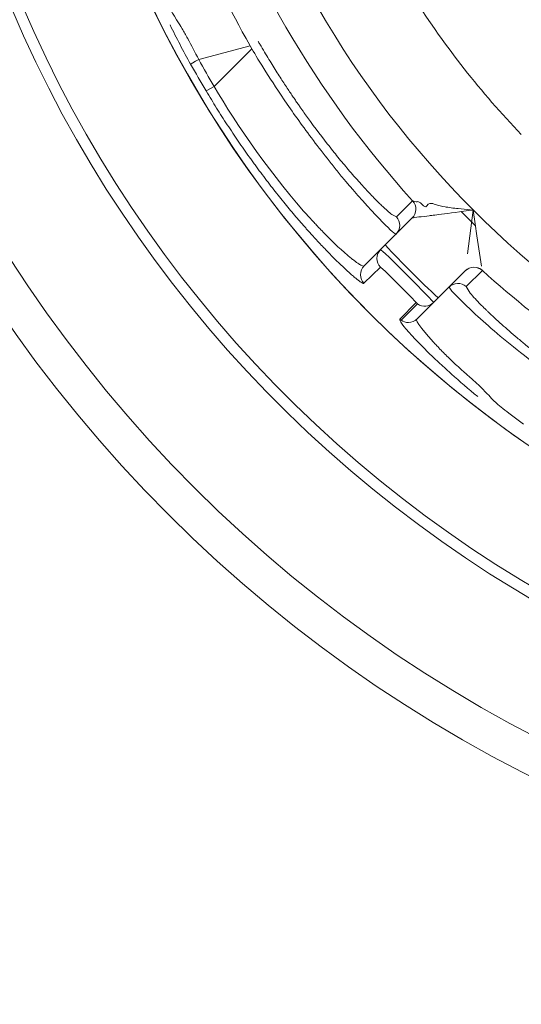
# Model space of a CAD drawing. Extents: x 0 to 283, y -463 to 196.
# Tile 20 of 37: x 231.01 to 232.02, y 103.84 to 105.81. Entities that reach past the tile are written whole.
import ezdxf

# ---------------------------------------------------------------- set-up
doc = ezdxf.new("R2010")
doc.units = 0
doc.layers.get('DEFPOINTS').update_dxf_attribs({"linetype": 'CONTINUOUS'})
doc.layers.add('DIM', color=7, linetype='CONTINUOUS')
doc.layers.add('TANGENT EDGES', color=7, linetype='CONTINUOUS', lineweight=0)
doc.layers.add('VISIBLE', color=255, linetype='CONTINUOUS', lineweight=0)
doc.styles.add('SANSSERIF', font='sanss___.ttf')
doc.dimstyles.new('ISO-25$0', dxfattribs={"dimtxt": 2.5, "dimasz": 2.5, "dimexe": 1.25, "dimexo": 1, "dimgap": 0.6, "dimtad": 1, "dimdec": 1, "dimzin": 9, "dimdsep": 46, "dimtxsty": 'SANSSERIF', "dimcen": 0.75, "dimadec": 1, "dimazin": 0, "dimtfac": 1, "dimtdec": 1, "dimtmove": 0, "dimatfit": 3, "dimfxl": 1, "dimarcsym": 0})
doc.dimstyles.new('ISO-25$3', dxfattribs={"dimtxt": 2.5, "dimasz": 2.5, "dimexe": 1.25, "dimexo": 1, "dimgap": 0.6, "dimtad": 1, "dimtih": 1, "dimtoh": 1, "dimdec": 1, "dimzin": 9, "dimdsep": 46, "dimtxsty": 'SANSSERIF', "dimcen": 0.75, "dimadec": 1, "dimazin": 0, "dimtfac": 1, "dimtdec": 1, "dimtofl": 0, "dimtmove": 0, "dimatfit": 3, "dimfxl": 1, "dimarcsym": 0})

# ---------------------------------------------------------------- blocks, each defined once
blk = doc.blocks.new('*D15')
at = {"layer": 'DEFPOINTS', "color": 0, "transparency": 16777216}
for p in [(254.048, 118.1119), (174.1974, 98.6119), (222.798, 98.6119)]:
    blk.add_point(p, dxfattribs=at)
at = {"layer": 'DIM', "color": 0, "lineweight": -2, "transparency": 16777216}
for p, q in [((253.048, 118.1119), (172.9474, 118.1119)), ((174.1974, 115.6119), (174.1974, 101.1119)), ((221.798, 98.6119), (172.9474, 98.6119))]:
    blk.add_line(p, q, dxfattribs=at)
at = {"layer": 'DIM', "color": 0, "transparency": 16777216}
for points in [[(173.7808, 115.6119), (174.6141, 115.6119), (174.1974, 118.1119)], [(173.7808, 101.1119), (174.6141, 101.1119), (174.1974, 98.6119)]]:
    blk.add_solid(points, dxfattribs=at)
at = {"layer": 'DIM', "color": 0, "transparency": 16777216, "insert": (172.3097, 108.3619), "char_height": 2.5, "attachment_point": 5, "rotation": 90, "style": 'SANSSERIF'}
blk.add_mtext('78', dxfattribs=at)
blk = doc.blocks.new('*D19')
at = {"layer": 'DEFPOINTS', "color": 0, "transparency": 16777216}
for p in [(233.298, 106.8119), (222.798, 90.0119), (222.798, 82.5177)]:
    blk.add_point(p, dxfattribs=at)
at = {"layer": 'DIM', "color": 0, "lineweight": -2, "transparency": 16777216}
for p, q in [((233.298, 105.8119), (233.298, 81.2677)), ((222.798, 89.0119), (222.798, 81.2677)), ((230.798, 82.5177), (225.298, 82.5177))]:
    blk.add_line(p, q, dxfattribs=at)
at = {"layer": 'DIM', "color": 0, "transparency": 16777216}
for points in [[(225.298, 82.9344), (225.298, 82.1011), (222.798, 82.5177)], [(230.798, 82.9344), (230.798, 82.1011), (233.298, 82.5177)]]:
    blk.add_solid(points, dxfattribs=at)
at = {"layer": 'DIM', "color": 0, "transparency": 16777216, "insert": (228.048, 84.3677), "char_height": 2.5, "attachment_point": 5, "style": 'SANSSERIF'}
blk.add_mtext('42', dxfattribs=at)
blk = doc.blocks.new('*D20')
at = {"layer": 'DEFPOINTS', "color": 0, "transparency": 16777216}
for p in [(231.7187, 109.1392), (234.8772, 104.4846)]:
    blk.add_point(p, dxfattribs=at)
at = {"layer": 'DIM', "color": 0, "lineweight": -2, "transparency": 16777216}
for p, q in [((233.298, 106.0619), (233.298, 107.5619)), ((232.548, 106.8119), (234.048, 106.8119)), ((239.3819, 97.8464), (236.281, 102.416)), ((249.0765, 97.8464), (239.3819, 97.8464))]:
    blk.add_line(p, q, dxfattribs=at)
at = {"layer": 'DIM', "color": 0, "transparency": 16777216}
blk.add_solid([(236.6258, 102.6499), (235.9362, 102.182), (234.8772, 104.4846)], dxfattribs=at)
at = {"layer": 'DIM', "color": 0, "transparency": 16777216, "insert": (244.5292, 99.753), "char_height": 2.5, "attachment_point": 5, "style": 'SANSSERIF'}
blk.add_mtext('∅22.5', dxfattribs=at)

msp = doc.modelspace()

# ---------------------------------------------------------------- linework, layer by layer
at = {"layer": 'TANGENT EDGES'}
for p, q in [((231.4729, 105.7623), (231.37, 105.7347)), ((231.4764, 105.7561), (231.4011, 105.6808)), ((231.4729, 105.7623), (231.4764, 105.7561)), ((231.3849, 105.6718), (231.4011, 105.6808)), ((231.7338, 105.3191), (231.7008, 105.2865)), ((231.9379, 105.3121), (231.9056, 105.2798)), ((231.8712, 105.279), (231.877, 105.2707)), ((231.9135, 105.2668), (231.9056, 105.2798)), ((231.7726, 105.2147), (231.8052, 105.2477)), ((231.8082, 105.2452), (231.7754, 105.2124))]:
    msp.add_line(p, q, dxfattribs=at)
for centre, radius, start, end in [((233.298, 106.8119), 2.2424, 180, 325), ((233.298, 106.8119), 2.4777, 183.7604, 270), ((233.298, 106.8119), 1.9496, 195, 225), ((231.7797, 105.435), 0.025, 315, 42.2136), ((231.7798, 105.435), 0.025, 315, 42.1871), ((231.7474, 105.4027), 0.025, 315.001, 42.2539), ((233.298, 106.8119), 1.9496, 225, 255), ((231.7518, 105.3364), 0.025, 135, 180), ((231.7527, 105.3368), 0.0259, 180.8004, 223.1717), ((231.9211, 105.2936), 0.025, 47.7863, 135), ((233.298, 106.8119), 2.0246, 227.7949, 235), ((231.8888, 105.2613), 0.025, 47.7465, 134.9605), ((231.8225, 105.2657), 0.025, 235, 315), ((231.7897, 105.233), 0.0251, 235.0953, 269.9554)]:
    msp.add_arc(centre, radius, start, end, dxfattribs=at)
for centre, major_axis, ratio, start_param, end_param in [((231.3758, 105.7375), (-0.0219, -0.012), 0.015547, -1.308973, -0.033514), ((233.148, 106.7253), (1.0536, -1.8249), 0.965926, -1.585559, -1.556034), ((232.2946, 104.9923), (-0.3862, 0.2886), 0.070003, 0.519948, 0.657811), ((232.2894, 105.0227), (-0.3742, 0.2574), 0.100376, 0.654012, 0.790523)]:
    msp.add_ellipse(centre, major_axis=major_axis, ratio=ratio, start_param=start_param, end_param=end_param, dxfattribs=at)
for points, knots in [([(231.4764, 105.7561), (231.4904, 105.7324), (231.5139, 105.6938), (231.5638, 105.6211), (231.5828, 105.5946), (231.6136, 105.5539), (231.6242, 105.5402), (231.6403, 105.5199), (231.6458, 105.5132), (231.6566, 105.5), (231.6637, 105.4915), (231.7267, 105.4171), (231.7633, 105.3833), (231.7651, 105.3851)], [0, 0, 0, 0, 0.25, 0.25, 0.375, 0.375, 0.4375, 0.4375, 0.46875, 0.46875, 0.5, 0.5, 1, 1, 1, 1]), ([(231.4011, 105.6808), (231.4444, 105.6055), (231.5191, 105.4973), (231.5965, 105.413), (231.5949, 105.4147), (231.596, 105.4136), (231.5966, 105.4129), (231.5987, 105.4106), (231.6005, 105.4087), (231.6069, 105.4018), (231.6127, 105.3957), (231.633, 105.3748), (231.6512, 105.3569), (231.6701, 105.3409), (231.6704, 105.3406), (231.6728, 105.3386), (231.6762, 105.3359), (231.6792, 105.3335), (231.6848, 105.3292), (231.6879, 105.3269), (231.6912, 105.3248), (231.6927, 105.3239), (231.6945, 105.3228), (231.6952, 105.3224), (231.6973, 105.3214), (231.6983, 105.3211), (231.7005, 105.3206), (231.701, 105.321), (231.7013, 105.3213)], [-1, -1, -1, -1, -0.5, -0.5, -0.484375, -0.484375, -0.46875, -0.46875, -0.4375, -0.4375, -0.375, -0.375, -0.25, -0.25, -0.234375, -0.234375, -0.21875, -0.1875, -0.1875, -0.125, -0.125, -0.109375, -0.109375, -0.09375, -0.09375, -0.0625, -0.0625, 0, 0, 0, 0]), ([(231.7008, 105.2865), (231.7006, 105.2862), (231.7001, 105.2862), (231.6994, 105.2864), (231.6988, 105.2865), (231.6979, 105.2869), (231.6969, 105.2875), (231.6959, 105.288), (231.6947, 105.2888), (231.6933, 105.2897), (231.6919, 105.2906), (231.6904, 105.2918), (231.6886, 105.2931), (231.6869, 105.2945), (231.685, 105.296), (231.6829, 105.2977), (231.6808, 105.2995), (231.6785, 105.3014), (231.6761, 105.3036), (231.6736, 105.3057), (231.671, 105.308), (231.6682, 105.3106)], [0, 0, 0, 0, 0.0357143, 0.0357143, 0.0357143, 0.0714286, 0.0714286, 0.0714286, 0.1071429, 0.1071429, 0.1071429, 0.1428571, 0.1428571, 0.1428571, 0.1785714, 0.1785714, 0.1785714, 0.2142857, 0.2142857, 0.2142857, 0.25, 0.25, 0.25, 0.25]), ([(231.9287, 105.0596), (231.9099, 105.075), (231.8924, 105.09), (231.8047, 105.1685), (231.7695, 105.2106), (231.7726, 105.2147)], [0.3872027, 0.3872027, 0.3872027, 0.3872027, 0.5, 0.5, 1, 1, 1, 1]), ([(231.8074, 105.2152), (231.8066, 105.2144), (231.7972, 105.2154), (231.8423, 105.1661), (231.8425, 105.1659), (231.8454, 105.1627), (231.8469, 105.1612), (231.8514, 105.1564), (231.8545, 105.1533), (231.8638, 105.1438), (231.8702, 105.1375), (231.8829, 105.1253), (231.8911, 105.1177), (231.8994, 105.1102), (231.9041, 105.1061), (231.9094, 105.1014), (231.9117, 105.0994), (231.9174, 105.0944), (231.9197, 105.0924), (231.9203, 105.0919)], [-0.9999558, -0.9999558, -0.9999558, -0.9999558, -0.75, -0.75, -0.734375, -0.734375, -0.71875, -0.71875, -0.6875, -0.6875, -0.625, -0.625, -0.5625, -0.5625, -0.546875, -0.546875, -0.53125, -0.53125, -0.5000011, -0.5000011, -0.5000011, -0.5000011])]:
    msp.add_open_spline(points, degree=3, knots=knots, dxfattribs=at)
at = {"layer": 'VISIBLE'}
for p, q in [((231.7659, 105.4195), (231.7982, 105.4518)), ((231.7983, 105.4518), (231.7982, 105.4518)), ((231.7983, 105.4518), (231.8054, 105.45)), ((231.8054, 105.45), (231.8071, 105.4499)), ((231.8071, 105.4499), (231.8088, 105.4501)), ((231.8088, 105.4501), (231.8138, 105.4477)), ((231.8138, 105.4477), (231.8178, 105.4438)), ((231.827, 105.4416), (231.8296, 105.4447)), ((231.8296, 105.4447), (231.8328, 105.4464)), ((231.8897, 105.4361), (231.9194, 105.4333)), ((231.7341, 105.3541), (231.7973, 105.4173)), ((231.7659, 105.4195), (231.7565, 105.4244)), ((231.7975, 105.4174), (231.7973, 105.4173)), ((231.924, 105.4019), (231.8957, 105.43)), ((231.9194, 105.4333), (231.9078, 105.3455)), ((231.9235, 105.4054), (231.9194, 105.4333)), ((231.9271, 105.3815), (231.9235, 105.4054)), ((231.9362, 105.3211), (231.9271, 105.3815)), ((231.7341, 105.3541), (231.7013, 105.3213)), ((231.7439, 105.3103), (231.7338, 105.3191)), ((231.7689, 105.2856), (231.7439, 105.3103)), ((231.8402, 105.248), (231.9034, 105.3112)), ((231.9035, 105.3114), (231.9034, 105.3112)), ((231.9379, 105.3121), (231.9379, 105.3122)), ((231.7943, 105.2599), (231.7689, 105.2856)), ((231.8712, 105.279), (231.8712, 105.279)), ((231.8052, 105.2477), (231.7943, 105.2599)), ((231.877, 105.2707), (231.8965, 105.2505)), ((231.8074, 105.2152), (231.8402, 105.248)), ((231.8074, 105.2152), (231.8074, 105.2152)), ((231.9909, 105.0266), (232.0203, 105.0046))]:
    msp.add_line(p, q, dxfattribs=at)
for radius in [2.8125, 2.7375]:
    msp.add_circle((233.298, 106.8119), radius, dxfattribs=at)
for centre, radius, start, end in [((233.298, 106.8119), 2.2425, 180, 0), ((233.298, 106.8119), 2.5, 183.7269, 270), ((233.298, 106.8119), 2.0246, 197.7949, 222.2051), ((233.2946, 106.8092), 1.7707, 212.4864, 223.7636), ((233.298, 106.8119), 2.0869, 209.9045, 210.0956), ((233.3021, 106.8142), 2.2318, 209.199, 210.7904), ((233.298, 106.8119), 2.125, 222.9774, 227.0226), ((231.719, 105.3036), 0.025, 134.9561, 180.0447), ((231.9211, 105.2937), 0.025, 47.7949, 135), ((231.8888, 105.2613), 0.025, 134.9605, 134.9982), ((231.8225, 105.2657), 0.025, 226.025, 235), ((231.7898, 105.233), 0.0251, 226.537, 234.876), ((231.7897, 105.2329), 0.025, 270.002, 314.9581), ((231.7897, 105.2329), 0.025, 314.9581, 314.998)]:
    msp.add_arc(centre, radius, start, end, dxfattribs=at)
for centre, major_axis, ratio, start_param, end_param in [((231.5484, 105.8014), (0.2205, -0.3592), 0.161988, -1.16458, -0.958963), ((231.5373, 105.7915), (0.2254, -0.3518), 0.133705, -0.962803, -0.859634), ((231.5333, 105.7897), (0.2282, -0.3509), 0.125762, -0.860083, -0.808097), ((231.5216, 105.7985), (0.243, -0.3648), 0.114498, -0.808968, -0.758541), ((231.4415, 105.8049), (0.3243, -0.385), 0.043389, -0.381732, -0.192908), ((231.7066, 105.2997), (-0.0053, 0.0169), 0.675783, 1.130472, 2.229398)]:
    msp.add_ellipse(centre, major_axis=major_axis, ratio=ratio, start_param=start_param, end_param=end_param, dxfattribs=at)
for points in [[(231.3935, 105.9191), (231.4049, 105.8934), (231.4286, 105.8406), (231.4729, 105.7623)], [(231.3044, 105.8503), (231.3084, 105.8427), (231.3132, 105.8343), (231.3258, 105.8145)], [(231.3539, 105.7255), (231.3393, 105.7516), (231.3255, 105.7778), (231.3126, 105.8039)], [(231.3484, 105.7763), (231.3555, 105.7633), (231.3627, 105.7495), (231.37, 105.7347)], [(231.8178, 105.4438), (231.8211, 105.4406), (231.8246, 105.438), (231.827, 105.4416)], [(231.8328, 105.4464), (231.835, 105.447), (231.8377, 105.4466), (231.8417, 105.4452)], [(231.8417, 105.4452), (231.85, 105.4424), (231.8573, 105.4406), (231.8631, 105.4396)], [(231.8631, 105.4396), (231.869, 105.4386), (231.8808, 105.4369), (231.8897, 105.4361)], [(231.8965, 105.2505), (231.9136, 105.2337), (231.9405, 105.2089), (231.9737, 105.1809)], [(231.9423, 105.0707), (231.9487, 105.064), (231.9583, 105.0537), (231.9641, 105.0483)], [(231.9641, 105.0483), (231.9696, 105.0431), (231.9802, 105.0347), (231.9909, 105.0266)]]:
    msp.add_open_spline(points, degree=3, dxfattribs=at)
for points, knots in [([(231.3258, 105.8145), (231.332, 105.8046), (231.3331, 105.8027), (231.3405, 105.7903), (231.3442, 105.7839), (231.348, 105.777), (231.3482, 105.7766), (231.3484, 105.7763)], [-0.125, -0.125, -0.125, -0.125, -0.09375, -0.09375, -0.0625, -0.0625, -0.06098538, -0.06098538, -0.06098538, -0.06098538]), ([(231.5821, 105.6266), (231.5811, 105.628), (231.58, 105.6296), (231.5788, 105.6312), (231.5782, 105.6321), (231.5776, 105.6329), (231.577, 105.6338), (231.5764, 105.6347), (231.5757, 105.6356), (231.575, 105.6366), (231.5744, 105.6375), (231.5737, 105.6385), (231.573, 105.6395), (231.5723, 105.6405), (231.5715, 105.6416), (231.5708, 105.6427), (231.5693, 105.6448), (231.5677, 105.6471), (231.566, 105.6495), (231.5644, 105.6519), (231.5626, 105.6545), (231.5608, 105.6572), (231.5589, 105.6599), (231.557, 105.6627), (231.555, 105.6657), (231.553, 105.6686), (231.5509, 105.6717), (231.5488, 105.675), (231.5466, 105.6782), (231.5444, 105.6816), (231.542, 105.6852), (231.5397, 105.6887), (231.5373, 105.6924), (231.5348, 105.6962), (231.5324, 105.7001), (231.5298, 105.7041), (231.5272, 105.7082), (231.5246, 105.7123), (231.5219, 105.7166), (231.5191, 105.7211), (231.5163, 105.7255), (231.5135, 105.7301), (231.5106, 105.7349), (231.5048, 105.7444), (231.4987, 105.7546), (231.4925, 105.7654)], [0.75, 0.75, 0.75, 0.75, 0.7678571, 0.7678571, 0.7678571, 0.7767857, 0.7767857, 0.7767857, 0.7857143, 0.7857143, 0.7857143, 0.7946429, 0.7946429, 0.7946429, 0.8035714, 0.8035714, 0.8035714, 0.8214286, 0.8214286, 0.8214286, 0.8392857, 0.8392857, 0.8392857, 0.8571429, 0.8571429, 0.8571429, 0.875, 0.875, 0.875, 0.8928571, 0.8928571, 0.8928571, 0.9107143, 0.9107143, 0.9107143, 0.9285714, 0.9285714, 0.9285714, 0.9464286, 0.9464286, 0.9464286, 0.9642857, 0.9642857, 0.9642857, 1, 1, 1, 1]), ([(231.6682, 105.3106), (231.6641, 105.3144), (231.6596, 105.3186), (231.6548, 105.3232), (231.6524, 105.3255), (231.6499, 105.3279), (231.6473, 105.3304), (231.6448, 105.3329), (231.6421, 105.3356), (231.6394, 105.3383), (231.6367, 105.341), (231.6339, 105.3438), (231.631, 105.3468), (231.6282, 105.3497), (231.6252, 105.3528), (231.6222, 105.3559), (231.6192, 105.3591), (231.6161, 105.3623), (231.6129, 105.3657), (231.6098, 105.3691), (231.6065, 105.3726), (231.6032, 105.3762), (231.6016, 105.378), (231.5999, 105.3798), (231.5982, 105.3816), (231.5965, 105.3835), (231.5948, 105.3854), (231.5931, 105.3873), (231.5914, 105.3892), (231.5897, 105.3912), (231.588, 105.393), (231.5863, 105.3949), (231.5846, 105.3969), (231.5829, 105.3988), (231.5812, 105.4007), (231.5794, 105.4027), (231.5777, 105.4047), (231.576, 105.4067), (231.5742, 105.4087), (231.5725, 105.4107), (231.569, 105.4147), (231.5655, 105.4188), (231.5619, 105.423), (231.5583, 105.4273), (231.5547, 105.4315), (231.5511, 105.4359), (231.5475, 105.4403), (231.5438, 105.4448), (231.5401, 105.4493), (231.5364, 105.4539), (231.5327, 105.4585), (231.5289, 105.4632), (231.5251, 105.4679), (231.5214, 105.4727), (231.5175, 105.4776), (231.5137, 105.4825), (231.5099, 105.4875), (231.506, 105.4926), (231.5021, 105.4977), (231.4982, 105.5028), (231.4943, 105.5081), (231.4923, 105.5107), (231.4904, 105.5133), (231.4884, 105.516), (231.4864, 105.5187), (231.4845, 105.5213), (231.4827, 105.5238), (231.4808, 105.5264), (231.4789, 105.529), (231.477, 105.5316), (231.4751, 105.5342), (231.4733, 105.5368), (231.4714, 105.5394), (231.4677, 105.5447), (231.4639, 105.5499), (231.4602, 105.5552), (231.4565, 105.5605), (231.4528, 105.5659), (231.4492, 105.5712), (231.4455, 105.5766), (231.4418, 105.582), (231.4382, 105.5875), (231.4345, 105.5929), (231.4309, 105.5984), (231.4273, 105.6039), (231.4237, 105.6094), (231.4201, 105.615), (231.4165, 105.6206), (231.413, 105.6261), (231.4094, 105.6318), (231.4059, 105.6374), (231.3988, 105.6487), (231.3918, 105.6602), (231.3849, 105.6718)], [0.25, 0.25, 0.25, 0.25, 0.3035714, 0.3035714, 0.3035714, 0.3303571, 0.3303571, 0.3303571, 0.3571429, 0.3571429, 0.3571429, 0.3839286, 0.3839286, 0.3839286, 0.4107143, 0.4107143, 0.4107143, 0.4375, 0.4375, 0.4375, 0.4642857, 0.4642857, 0.4642857, 0.4776786, 0.4776786, 0.4776786, 0.4910714, 0.4910714, 0.4910714, 0.5044643, 0.5044643, 0.5044643, 0.5178571, 0.5178571, 0.5178571, 0.53125, 0.53125, 0.53125, 0.5446429, 0.5446429, 0.5446429, 0.5714286, 0.5714286, 0.5714286, 0.5982143, 0.5982143, 0.5982143, 0.625, 0.625, 0.625, 0.6517857, 0.6517857, 0.6517857, 0.6785714, 0.6785714, 0.6785714, 0.7053571, 0.7053571, 0.7053571, 0.7321429, 0.7321429, 0.7321429, 0.7455357, 0.7455357, 0.7455357, 0.7589286, 0.7589286, 0.7589286, 0.7723214, 0.7723214, 0.7723214, 0.7857143, 0.7857143, 0.7857143, 0.8125, 0.8125, 0.8125, 0.8392857, 0.8392857, 0.8392857, 0.8660714, 0.8660714, 0.8660714, 0.8928571, 0.8928571, 0.8928571, 0.9196429, 0.9196429, 0.9196429, 0.9464286, 0.9464286, 0.9464286, 1, 1, 1, 1]), ([(231.7362, 105.4424), (231.7315, 105.447), (231.7263, 105.4522), (231.7206, 105.458), (231.7177, 105.461), (231.7147, 105.4641), (231.7116, 105.4673), (231.7085, 105.4706), (231.7053, 105.474), (231.702, 105.4776), (231.7004, 105.4794), (231.6987, 105.4813), (231.697, 105.4831), (231.6952, 105.485), (231.6935, 105.487), (231.6917, 105.4889), (231.69, 105.4909), (231.6882, 105.4929), (231.6863, 105.495), (231.6845, 105.497), (231.6827, 105.4991), (231.6808, 105.5012), (231.677, 105.5055), (231.6732, 105.51), (231.6692, 105.5146)], [0.25, 0.25, 0.25, 0.25, 0.3214286, 0.3214286, 0.3214286, 0.3571429, 0.3571429, 0.3571429, 0.3928571, 0.3928571, 0.3928571, 0.4107143, 0.4107143, 0.4107143, 0.4285714, 0.4285714, 0.4285714, 0.4464286, 0.4464286, 0.4464286, 0.4642857, 0.4642857, 0.4642857, 0.5, 0.5, 0.5, 0.5]), ([(231.9194, 105.4333), (231.8939, 105.4297), (231.8708, 105.4267), (231.8488, 105.4238), (231.8433, 105.4231), (231.8373, 105.4224), (231.8357, 105.4222), (231.8332, 105.4219), (231.8355, 105.4222), (231.8161, 105.4199), (231.8117, 105.4196), (231.8013, 105.4179), (231.798, 105.4174), (231.7975, 105.4174)], [0, 0, 0, 0, 0.25, 0.25, 0.375, 0.375, 0.4375, 0.4375, 0.5, 0.5, 0.75, 0.75, 1, 1, 1, 1]), ([(231.7341, 105.3541), (231.7348, 105.3547), (231.7604, 105.3297), (231.8159, 105.2742), (231.8408, 105.2487), (231.8402, 105.248)], [-1, -1, -1, -1, -0.5, -0.5, 0, 0, 0, 0]), ([(231.9494, 105.2294), (231.9481, 105.2306), (231.9468, 105.2319), (231.9452, 105.2334), (231.9445, 105.2341), (231.9437, 105.2349), (231.9429, 105.2357), (231.9421, 105.2364), (231.9413, 105.2373), (231.9404, 105.2381), (231.9396, 105.2389), (231.9387, 105.2398), (231.9378, 105.2407), (231.9369, 105.2416), (231.936, 105.2425), (231.9351, 105.2434), (231.9342, 105.2443), (231.9332, 105.2453), (231.9323, 105.2462), (231.9314, 105.2472), (231.9304, 105.2482), (231.9295, 105.2491), (231.9276, 105.2511), (231.9257, 105.2531), (231.9238, 105.2551), (231.9201, 105.2591), (231.9165, 105.2631), (231.9135, 105.2668)], [0.5, 0.5, 0.5, 0.5, 0.5357143, 0.5357143, 0.5357143, 0.5535714, 0.5535714, 0.5535714, 0.5714286, 0.5714286, 0.5714286, 0.5892857, 0.5892857, 0.5892857, 0.6071429, 0.6071429, 0.6071429, 0.625, 0.625, 0.625, 0.6428571, 0.6428571, 0.6428571, 0.6785714, 0.6785714, 0.6785714, 0.75, 0.75, 0.75, 0.75]), ([(231.9737, 105.1809), (231.9904, 105.1668), (232.0091, 105.1517), (232.0396, 105.1278), (232.0555, 105.1156), (232.0722, 105.1032), (232.0835, 105.0948), (232.0922, 105.0885), (232.0951, 105.0864)], [0.5, 0.5, 0.5, 0.5, 0.625, 0.625, 0.6875, 0.71875, 0.71875, 0.75, 0.75, 0.75, 0.75]), ([(232.102, 105.1038), (232.0993, 105.1057), (232.0963, 105.1079), (232.093, 105.1103), (232.0913, 105.1115), (232.0896, 105.1128), (232.0878, 105.1141), (232.086, 105.1155), (232.0841, 105.1169), (232.0822, 105.1183), (232.0802, 105.1198), (232.0782, 105.1213), (232.0761, 105.1228), (232.074, 105.1244), (232.0719, 105.126), (232.0697, 105.1277), (232.0675, 105.1294), (232.0652, 105.1311), (232.0629, 105.1329), (232.0605, 105.1347), (232.0582, 105.1365), (232.0557, 105.1384), (232.0533, 105.1403), (232.0508, 105.1422), (232.0483, 105.1442), (232.0457, 105.1462), (232.0431, 105.1483), (232.0405, 105.1503), (232.0353, 105.1545), (232.0299, 105.1588), (232.0244, 105.1633), (232.0189, 105.1678), (232.0133, 105.1724), (232.0077, 105.1771)], [0.0000785, 0.0000785, 0.0000785, 0.0000785, 0.0357143, 0.0357143, 0.0357143, 0.0535714, 0.0535714, 0.0535714, 0.0714286, 0.0714286, 0.0714286, 0.0892857, 0.0892857, 0.0892857, 0.1071429, 0.1071429, 0.1071429, 0.125, 0.125, 0.125, 0.1428571, 0.1428571, 0.1428571, 0.1607143, 0.1607143, 0.1607143, 0.1785714, 0.1785714, 0.1785714, 0.2142857, 0.2142857, 0.2142857, 0.25, 0.25, 0.25, 0.25]), ([(231.9203, 105.0919), (231.9206, 105.0917), (231.9243, 105.0883), (231.9283, 105.0847), (231.9302, 105.0829), (231.9357, 105.0776), (231.9391, 105.0741), (231.9423, 105.0707)], [-0.50000114, -0.50000114, -0.50000114, -0.50000114, -0.484375, -0.484375, -0.46875, -0.46875, -0.43750002, -0.43750002, -0.43750002, -0.43750002])]:
    msp.add_open_spline(points, degree=3, knots=knots, dxfattribs=at)

# ---------------------------------------------------------------- dimensions: what is measured, and where the dimension line sits
at = {"layer": 'DIM'}
dim = msp.add_linear_dim(base=(174.1974, 98.6119), p1=(254.048, 118.1119), p2=(222.798, 98.6119), angle=90, dimstyle='ISO-25$0', override={"dimdec": 2, "dimlfac": 4}, dxfattribs=at)
dim.commit()
dim.dimension.update_dxf_attribs({"geometry": '*D15', "text_midpoint": (172.3097, 108.3619)})
dim = msp.add_diameter_dim_2p(p1=(231.7187, 109.1392), p2=(234.8772, 104.4846), dimstyle='ISO-25$3', override={"dimdec": 2, "dimlfac": 4}, dxfattribs=at)
dim.commit()
dim.dimension.update_dxf_attribs({"geometry": '*D20', "text_midpoint": (244.5292, 97.8464), "dimtype": 163})
dim = msp.add_linear_dim(base=(222.798, 82.5177), p1=(233.298, 106.8119), p2=(222.798, 90.0119), dimstyle='ISO-25$0', override={"dimdec": 2, "dimlfac": 4}, dxfattribs=at)
dim.commit()
dim.dimension.update_dxf_attribs({"geometry": '*D19', "text_midpoint": (228.048, 84.3677)})

doc.saveas('drawing.dxf')
